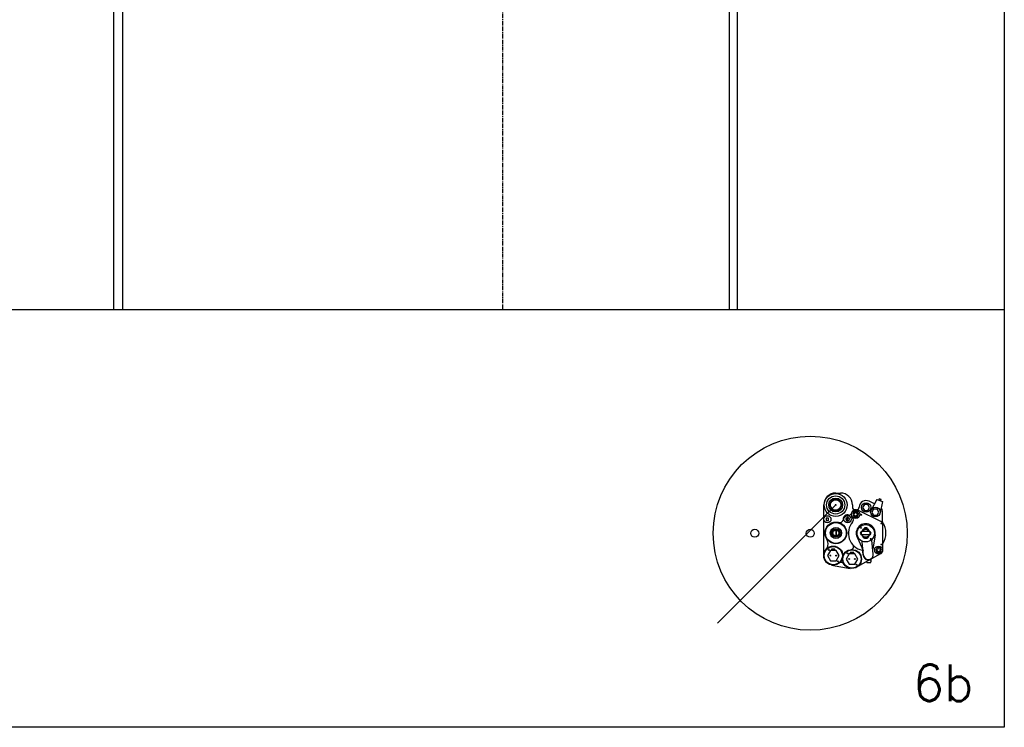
# Model space of a CAD drawing. Extents: x -750 to 90, y 3202 to 3394.
# Tile 59 of 72: x -32 to 90, y 3202 to 3289. Entities that reach past the tile are written whole.
import ezdxf
from ezdxf.enums import TextEntityAlignment as Align

# ---------------------------------------------------------------- set-up
doc = ezdxf.new("R2010")
doc.units = 0
doc.header["$MEASUREMENT"] = 0
doc.linetypes.add('CENTER1', pattern=[0.6625, 0.5, -0.075, 0.0125, -0.075])
doc.layers.add('FREEZE-ALWAYS', color=7, linetype='CONTINUOUS')
doc.layers.add('SUB-PUMP', color=4, linetype='CONTINUOUS')
doc.layers.add('FREEZE-LINES', color=8, linetype='CONTINUOUS', plot=False)
doc.styles.add('SIMPLEX', font='simplex')

# ---------------------------------------------------------------- blocks, each defined once
blk = doc.blocks.new('A$C1A7F32D0')
at = {"layer": 'SUB-PUMP', "color": 8, "linetype": 'Continuous'}
for p, q in [((0, 1.72), (0.69, 1.72)), ((2.41, 0), (2.41, -0.32)), ((5.58, 0.17), (4.83, 0.54)), ((5.92, 0.8), (5.11, -0.73)), ((5.92, 0.8), (6.74, 0.51)), ((6.2, 0.77), (6.18, 0.71)), ((6.2, 0.77), (6.49, 0.66)), ((6.29, 0.93), (6.23, 0.76)), ((6.29, 0.93), (6.53, 0.85)), ((6.74, 0.51), (6.41, -1.12)), ((6.53, 0.85), (6.47, 0.67)), ((6.49, 0.66), (6.47, 0.6)), ((-1.72, -7.31), (-1.72, 0)), ((3.02, -0.69), (2.79, -0.69)), ((6.53, -2.39), (3.19, -0.76)), ((6.75, -2.42), (6.75, -1.03)), ((1.69, -2.34), (1.69, -1.8)), ((1.75, -2.34), (1.75, -1.8)), ((0, -3.63), (0, -4.46)), ((0.06, -3.63), (0.06, -4.46)), ((4.87, -3.83), (3.79, -3.83)), ((6.81, -6.51), (6.81, -2.84)), ((3.08, -4.66), (3.96, -6.55)), ((4.87, -4.33), (3.79, -4.33)), ((4.03, -7.24), (3.83, -5.36)), ((5.42, -7.1), (5.22, -5.09)), ((5.69, -4.3), (5.35, -6.36)), ((6.49, -7.05), (3.02, -8.99)), ((3.96, -7.25), (3.9, -6.63)), ((4.59, -8.31), (4.97, -8.31)), ((5.1, -8.19), (5.1, -7.84)), ((-0.59, -8.67), (2.11, -9.15))]:
    blk.add_line(p, q, dxfattribs=at)
for points in [[(-0.94, 0), (-0.47, -0.81), (0.47, -0.81), (0.94, 0), (0.47, 0.81), (-0.47, 0.81)], [(3.89, -0.36), (4.14, -0.79), (4.64, -0.79), (4.89, -0.36), (4.64, 0.07), (4.14, 0.07)], [(2.48, -1.35), (2.69, -1.72), (3.11, -1.72), (3.32, -1.35), (3.11, -0.99), (2.69, -0.99)], [(5.23, -1.02), (5.48, -1.45), (5.98, -1.45), (6.23, -1.02), (5.98, -0.59), (5.48, -0.59)], [(-1.39, -1.89), (-1.39, -2.25), (-1.02, -2.25), (-1.02, -1.89)], [(-1.19, -7.31), (-0.77, -8.04), (0.07, -8.04), (0.49, -7.31), (0.07, -6.59), (-0.77, -6.59)], [(1.52, -7.8), (1.93, -8.52), (2.77, -8.52), (3.19, -7.8), (2.77, -7.07), (1.93, -7.07)], [(5.77, -6.51), (5.98, -6.87), (6.4, -6.87), (6.61, -6.51), (6.4, -6.15), (5.98, -6.15)]]:
    blk.add_lwpolyline(points, close=True, dxfattribs=at)
at = {"layer": 'SUB-PUMP', "color": 8, "linetype": 'Continuous', "const_width": 0.0625}
blk.add_lwpolyline([(-0.03, 0, 1), (0.03, 0, 1)], format="xyb", close=True, dxfattribs=at)
at = {"layer": 'SUB-PUMP', "color": 8, "linetype": 'Continuous'}
blk.add_lwpolyline([(-0.34, -4.29, 0.328652), (-0.41, -4.13, 0.328652), (-0.41, -3.96, 0.328652), (-0.34, -3.8, 0.328652), (-0.22, -3.67, 0.328652), (-0.06, -3.61, 0.328652), (0.12, -3.61, 0.328652), (0.28, -3.67, 0.328652), (0.4, -3.8, 0.328652), (0.47, -3.96, 0.328652), (0.47, -4.13, 0.328652), (0.4, -4.29, 0.328652), (0.28, -4.42, 0.328652), (0.12, -4.48, 0.328652), (-0.06, -4.48, 0.328652), (-0.22, -4.42, 0.328652)], format="xyb", close=True, dxfattribs=at)
for points in [[(4.88, -3.83), (4.68, -3.48), (3.98, -3.48), (3.78, -3.83)], [(4.52, -3.48), (4.52, -3.32), (4.14, -3.32), (4.14, -3.48), (4.14, -3.48)], [(3.78, -4.33), (3.98, -4.68), (4.68, -4.68), (4.88, -4.33)], [(4.52, -4.68), (4.52, -4.85), (4.14, -4.85), (4.14, -4.68), (4.14, -4.68)], [(-0.1, -6.59), (-0.1, -6.37), (-0.61, -6.37), (-0.61, -6.59), (-0.61, -6.59)], [(2.61, -7.07), (2.61, -6.85), (2.1, -6.85), (2.1, -7.07), (2.1, -7.07)]]:
    blk.add_lwpolyline(points, dxfattribs=at)
for centre, radius in [((0, 0), 1.66), ((0, 0), 1.31), ((0, 0), 1), ((0, 0), 0.749), ((0, 0), 0.0625), ((4.39, -0.36), 0.688), ((2.9, -1.35), 0.598), ((2.9, -1.35), 0.248), ((3.69, -1.41), 0.0625), ((5.73, -1.02), 0.688), ((-1.2, -2.07), 0.521), ((0.03, -4.04), 1.57), ((0.03, -4.04), 1.5), ((1.72, -2.07), 0.521), ((4.33, -4.08), 1.25), ((6.59, -2.67), 0.0625), ((0.03, -4.04), 0.806), ((0.03, -4.04), 0.618), ((0.03, -4.04), 0.556), ((3.65, -3.3), 0.0625), ((5.05, -4.9), 0.0625), ((6.59, -5.71), 0.0625), ((-0.35, -7.31), 1.37), ((-0.35, -7.31), 1.31), ((-0.99, -6.5), 0.0625), ((2.35, -7.8), 1.37), ((2.35, -7.8), 1.31), ((1.71, -6.99), 0.0625), ((6.19, -6.51), 0.562), ((6.19, -6.51), 0.248), ((-0.77, -7.31), 0.0625), ((0.07, -7.31), 0.0625), ((0.29, -8.13), 0.0625), ((1.93, -7.8), 0.0625), ((2.77, -7.8), 0.0625), ((2.99, -8.61), 0.0625)]:
    blk.add_circle(centre, radius, dxfattribs=at)
for centre, radius, start, end in [((0, 0), 1.72, 90, 180), ((0.69, 0), 1.72, 0, 90), ((4.39, -0.36), 1, 63.9206, 178.1331), ((1.95, -1.14), 0.315, 252.6961, 341.8605), ((2.9, -1.35), 0.661, 63.9206, 222.469), ((2.79, -0.32), 0.375, 180, 270), ((3.02, -0.32), 0.375, 270, 358.1331), ((5.75, -1.03), 1, 0, 36.6075), ((0.53, -1.98), 0.562, 257.3139, 345.2421), ((1.72, -2.07), 0.646, 74.4095, 184.4544), ((1.72, -2.07), 0.271, 96.6258, 263.3742), ((1.72, -2.07), 0.271, 276.6258, 83.3742), ((4.33, -4.08), 2.5, 139.5961, 257.8371), ((2.05, -2.14), 0.5, 319.5961, 42.469), ((4.33, -4.08), 1.38, 350.7602, 205.0332), ((6.31, -2.84), 0.5, 0, 64.2739), ((6.88, -2.42), 0.125, 180, 213.2055), ((4.33, -4.08), 2.92, 328.3361, 33.2055), ((3.79, -4.08), 0.25, 90, 270), ((4.87, -4.08), 0.25, 270, 90), ((-2.54, -5.61), 1.44, 331.9177, 33.0101), ((3.59, -5.38), 0.25, 5.7944, 60.2591), ((5.47, -5.06), 0.25, 139.2392, 185.7944), ((2.16, -6.02), 0.422, 286.5143, 28.5077), ((3.78, -6.65), 0.125, 5.7944, 77.8371), ((4.72, -7.17), 0.702, 185.7944, 5.7944), ((6.19, -6.51), 0.625, 299.2078, 0), ((0.78, -8.81), 0.5, 32.7298, 127.0067), ((4.72, -7.17), 0.764, 185.7944, 299.2078), ((4.59, -8.19), 0.125, 180, 270), ((4.97, -8.19), 0.125, 270, 0)]:
    blk.add_arc(centre, radius, start, end, dxfattribs=at)

msp = doc.modelspace()

# ---------------------------------------------------------------- linework, layer by layer
at = {"layer": 'FREEZE-ALWAYS', "color": 60, "linetype": 'Continuous'}
msp.add_lwpolyline([(-174.08631, 3393.81703), (89.91369, 3393.81703), (89.91369, 3201.81703), (-174.08631, 3201.81703)], close=True, dxfattribs=at)
at = {"layer": 'FREEZE-ALWAYS', "color": 6, "linetype": 'Continuous'}
msp.add_lwpolyline([(69.05917, 3229.31502), (54.4251, 3214.68095)], dxfattribs=at)
for centre, radius in [((65.91369, 3225.81703), 12), ((72.77083, 3225.81703), 0.5)]:
    msp.add_circle(centre, radius, dxfattribs=at)
at = {"layer": 'FREEZE-ALWAYS', "color": 7, "linetype": 'Continuous'}
for centre in [(59.05654, 3225.81703), (65.91369, 3225.81703)]:
    msp.add_circle(centre, 0.5, dxfattribs=at)
at = {"layer": 'FREEZE-LINES', "color": 8, "linetype": 'Continuous'}
for p, q in [((-20.19746, 3253.50724), (-20.19746, 3393.86845)), ((-19.08631, 3253.50724), (-19.08631, 3393.86845)), ((55.91369, 3253.50724), (55.91369, 3393.81703)), ((56.91369, 3253.50724), (56.91369, 3393.81703)), ((-174.08631, 3253.50724), (89.91369, 3253.50724))]:
    msp.add_line(p, q, dxfattribs=at)
at = {"layer": 'FREEZE-LINES', "color": 8, "linetype": 'CENTER1'}
msp.add_line((27.91369, 3253.50724), (27.91369, 3393.81703), dxfattribs=at)

# ---------------------------------------------------------------- block references
at = {"layer": 'FREEZE-ALWAYS', "linetype": 'Continuous', "xscale": 0.8571428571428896, "yscale": 0.8571428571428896, "zscale": 0.8571428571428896}
msp.add_blockref('A$C1A7F32D0', (69.05917, 3229.31502), dxfattribs=at)

# ---------------------------------------------------------------- texts
at = {"layer": 'FREEZE-ALWAYS', "color": 6, "linetype": 'Continuous', "style": 'SIMPLEX'}
msp.add_text('6b', height=4.5, dxfattribs=at).set_placement((86.12409, 3209.56746), align=Align.TOP_RIGHT)

doc.saveas('drawing.dxf')
